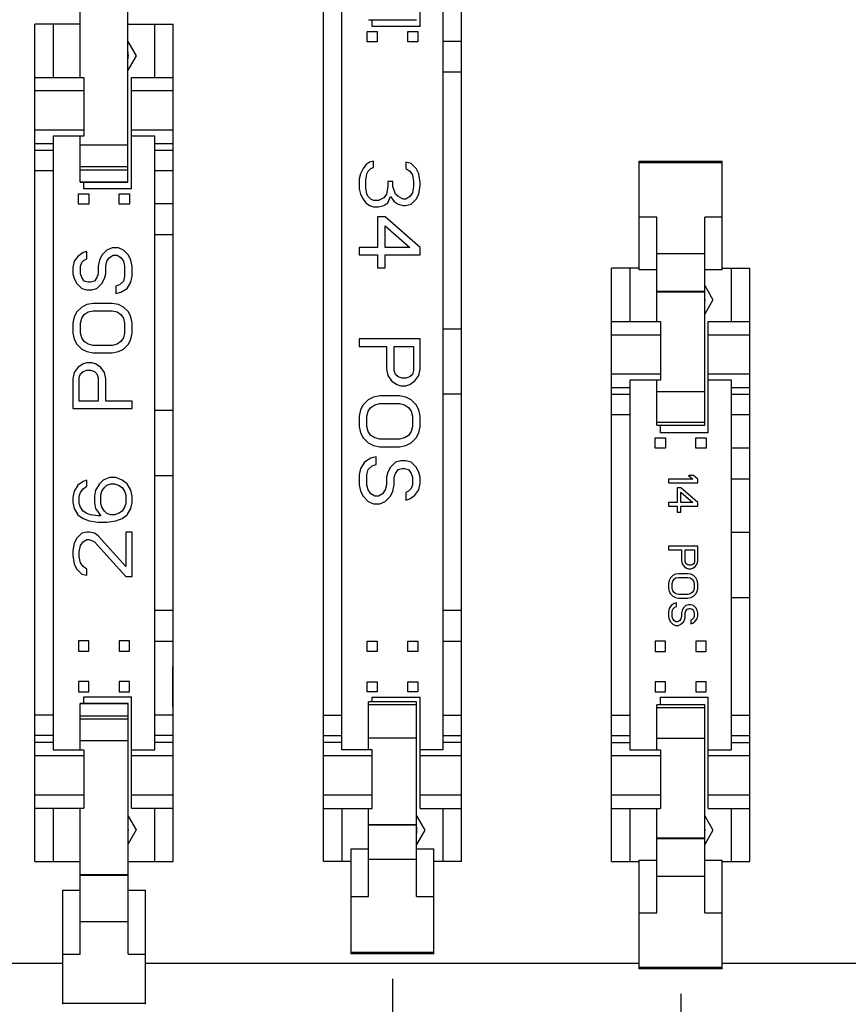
# Model space of a CAD drawing. Header units: inches. Extents: x 0 to 34, y 0 to 22.
# Tile 19 of 84: x 19.9 to 21.9, y 7 to 9.5. Entities that reach past the tile are written whole.
import ezdxf

# ---------------------------------------------------------------- set-up
doc = ezdxf.new("R2010")
doc.units = ezdxf.units.IN
doc.header["$LTSCALE"] = 1.87
doc.header["$MEASUREMENT"] = 0
doc.layers.get('0').update_dxf_attribs({"linetype": 'CONTINUOUS'})
doc.layers.add('DIMENSIONS', color=7, linetype='CONTINUOUS')
doc.styles.get("Standard").update_dxf_attribs({"font": 'txt', "width": 0.8})
doc.dimstyles.new('DIMSTYLE_2', dxfattribs={"dimtxt": 0.125, "dimasz": 0.18, "dimexe": 0.125, "dimexo": 0.0625, "dimgap": 0.03125, "dimtad": 0, "dimtih": 1, "dimtoh": 1, "dimdec": 3, "dimzin": 4, "dimdsep": 46, "dimtxsty": 'STANDARD', "dimblk": '_FILLED', "dimblk1": '_FILLED', "dimblk2": '_FILLED', "dimcen": 0.09, "dimadec": 0, "dimazin": 0, "dimtp": 0.001, "dimtm": 0.001, "dimtfac": 1, "dimtdec": 3, "dimtofl": 0, "dimtmove": 0, "dimatfit": 3, "dimldrblk": '_FILLED', "dimfxl": 1, "dimtolj": 1, "dimtzin": 4, "dimarcsym": 0})

# ---------------------------------------------------------------- blocks, each defined once
blk = doc.blocks.new('*D57')
at = {"layer": 'DIMENSIONS', "color": 2, "linetype": 'CONTINUOUS'}
blk.add_line((20.7902, 7.1087), (20.7902, 6.4543), dxfattribs=at)
at = {"layer": 'DIMENSIONS', "color": 2, "linetype": 'CONTINUOUS', "insert": (20.7277, 6.3918), "char_height": 0.125, "width": 1.425, "attachment_point": 3, "rotation": 90, "line_spacing_factor": 0.9}
blk.add_mtext('8.850{\\Ftxt.shx;\\W1.000000;\\H0.125000; }[224.79]', dxfattribs=at)
blk = doc.blocks.new('_FILLED')
at = {"color": 0, "linetype": 'BYBLOCK'}
blk.add_solid([(0, 0), (-1, 0.174), (-1, -0.174)], dxfattribs=at)
blk = doc.blocks.new('*D58')
at = {"layer": 'DIMENSIONS', "color": 2, "linetype": 'CONTINUOUS'}
blk.add_line((21.4997, 7.0721), (21.4997, 6.4543), dxfattribs=at)
at = {"layer": 'DIMENSIONS', "color": 2, "linetype": 'CONTINUOUS', "insert": (21.4372, 6.3918), "char_height": 0.125, "width": 1.425, "attachment_point": 3, "rotation": 90, "line_spacing_factor": 0.9}
blk.add_mtext('9.560{\\Ftxt.shx;\\W1.000000;\\H0.125000; }[242.81]', dxfattribs=at)
blk = doc.blocks.new('*D59')
at = {"layer": 'DIMENSIONS', "color": 2, "linetype": 'CONTINUOUS'}
blk.add_line((22.3336, 8.0326), (22.3336, 6.4543), dxfattribs=at)
at = {"layer": 'DIMENSIONS', "color": 2, "linetype": 'CONTINUOUS', "insert": (22.2711, 6.3918), "char_height": 0.125, "width": 1.525, "attachment_point": 3, "rotation": 90, "line_spacing_factor": 0.9}
blk.add_mtext('10.393{\\Ftxt.shx;\\W1.000000;\\H0.125000; }[263.99]', dxfattribs=at)
blk = doc.blocks.new('*D92')
at = {"layer": 'DIMENSIONS', "color": 2, "linetype": 'CONTINUOUS'}
for p, q in [((22.3247, 9.5456), (22.3247, 6.949)), ((22.3247, 6.949), (22.1622, 6.8583)), ((22.1622, 6.8583), (22.1622, 6.4595))]:
    blk.add_line(p, q, dxfattribs=at)
at = {"layer": 'DIMENSIONS', "color": 2, "linetype": 'CONTINUOUS', "insert": (22.0997, 6.397), "char_height": 0.125, "width": 1.525, "attachment_point": 3, "rotation": 90, "line_spacing_factor": 0.9}
blk.add_mtext('10.385{\\Ftxt.shx;\\W1.000000;\\H0.125000; }[263.77]', dxfattribs=at)
blk = doc.blocks.new('*D93')
at = {"layer": 'DIMENSIONS', "color": 2, "linetype": 'CONTINUOUS'}
for p, q in [((22.3462, 11.1642), (22.3462, 6.9524)), ((22.3462, 6.9524), (22.4931, 6.8784)), ((22.4931, 6.8784), (22.4931, 6.4595))]:
    blk.add_line(p, q, dxfattribs=at)
at = {"layer": 'DIMENSIONS', "color": 2, "linetype": 'CONTINUOUS', "insert": (22.4306, 6.397), "char_height": 0.125, "width": 1.525, "attachment_point": 3, "rotation": 90, "line_spacing_factor": 0.9}
blk.add_mtext('10.406{\\Ftxt.shx;\\W1.000000;\\H0.125000; }[264.31]', dxfattribs=at)

msp = doc.modelspace()

# ---------------------------------------------------------------- linework, layer by layer
at = {"color": 7, "linetype": 'CONTINUOUS'}
for p, q in [((20.6202, 7.397), (20.6202, 9.857)), ((20.9602, 7.397), (20.9602, 9.857)), ((20.8582, 9.452), (20.8582, 9.726)), ((20.0207, 9.3265), (20.0207, 9.6861)), ((20.1387, 9.0688), (20.1387, 9.6861)), ((20.6652, 7.672), (20.6652, 9.582)), ((20.9152, 7.672), (20.9152, 9.582)), ((20.0207, 9.4575), (19.9097, 9.4575)), ((19.9097, 7.3975), (19.9097, 9.4575)), ((19.9547, 9.4575), (19.9547, 9.3265)), ((20.1387, 9.4575), (20.2497, 9.4575)), ((20.2047, 9.3265), (20.2047, 9.4575)), ((20.2497, 7.3975), (20.2497, 9.4575)), ((20.7312, 9.4687), (20.8492, 9.4687)), ((20.7402, 9.452), (20.7402, 9.4687)), ((20.8582, 9.452), (20.7402, 9.452)), ((20.7277, 9.4395), (20.7527, 9.4395)), ((20.7277, 9.4145), (20.7277, 9.4395)), ((20.7527, 9.4395), (20.7527, 9.4145)), ((20.8277, 9.4395), (20.8527, 9.4395)), ((20.8277, 9.4145), (20.8277, 9.4395)), ((20.8527, 9.4395), (20.8527, 9.4145)), ((20.1387, 9.4152), (20.1589, 9.38)), ((20.7527, 9.4145), (20.7277, 9.4145)), ((20.8527, 9.4145), (20.8277, 9.4145)), ((20.9602, 9.4148), (20.9152, 9.4148)), ((20.0204, 9.38), (20.0207, 9.3805)), ((20.0207, 9.3795), (20.0204, 9.38)), ((20.1589, 9.38), (20.1387, 9.3449)), ((20.9602, 9.3393), (20.9152, 9.3393)), ((19.9097, 9.3265), (20.0297, 9.3265)), ((20.0297, 9.3265), (20.0297, 9.1825)), ((20.1477, 9.3265), (20.2497, 9.3265)), ((20.1477, 9.0525), (20.1477, 9.3265)), ((20.0297, 9.2934), (19.9097, 9.2934)), ((20.2497, 9.2934), (20.1477, 9.2934)), ((19.9097, 9.1975), (20.0297, 9.1975)), ((20.0297, 9.1825), (19.9547, 9.1825)), ((19.9547, 9.1825), (19.9547, 7.6725)), ((20.0207, 9.0688), (20.0207, 9.1825)), ((20.1477, 9.1975), (20.2497, 9.1975)), ((20.2047, 9.1825), (20.1477, 9.1825)), ((20.2047, 7.6725), (20.2047, 9.1825)), ((19.9097, 9.1644), (19.9547, 9.1644)), ((20.0207, 9.1607), (20.1387, 9.1607)), ((20.2047, 9.1644), (20.2497, 9.1644)), ((19.9547, 9.147), (19.9097, 9.147)), ((20.2497, 9.147), (20.2047, 9.147)), ((20.7241, 9.1117), (20.7177, 9.1023)), ((20.7337, 9.1179), (20.7241, 9.1117)), ((20.7433, 9.121), (20.7337, 9.1179)), ((20.7433, 9.1054), (20.7433, 9.121)), ((20.8358, 9.1148), (20.8231, 9.1179)), ((20.8231, 9.1179), (20.8231, 9.1023)), ((20.8486, 9.1023), (20.8358, 9.1148)), ((21.3977, 9.1206), (21.6017, 9.1206)), ((21.3977, 8.8535), (21.3977, 9.1206)), ((21.3977, 9.1176), (21.6017, 9.1176)), ((21.6017, 8.8535), (21.6017, 9.1206)), ((19.9097, 9.0978), (19.9547, 9.0978)), ((20.1387, 9.107), (20.0207, 9.107)), ((20.0207, 9.0997), (20.1387, 9.0997)), ((20.2047, 9.0978), (20.2497, 9.0978)), ((20.7113, 9.0898), (20.7082, 9.0773)), ((20.7177, 9.1023), (20.7113, 9.0898)), ((20.7241, 9.0742), (20.7273, 9.0898)), ((20.7273, 9.0898), (20.7305, 9.096)), ((20.7305, 9.096), (20.7369, 9.1023)), ((20.7369, 9.1023), (20.7433, 9.1054)), ((20.8231, 9.1023), (20.8326, 9.096)), ((20.8326, 9.096), (20.839, 9.0867)), ((20.839, 9.0867), (20.8422, 9.071)), ((20.855, 9.0898), (20.8486, 9.1023)), ((20.8582, 9.0679), (20.855, 9.0898)), ((20.1387, 9.0689), (20.0207, 9.0689)), ((20.0207, 9.0688), (20.1387, 9.0688)), ((20.0297, 9.0525), (20.0297, 9.0688)), ((20.7082, 9.0773), (20.7082, 9.0523)), ((20.7241, 9.0554), (20.7241, 9.0742)), ((20.7911, 9.071), (20.7784, 9.071)), ((20.7784, 9.071), (20.7784, 9.0585)), ((20.7911, 9.0585), (20.7911, 9.071)), ((20.8422, 9.071), (20.8422, 9.0585)), ((20.855, 9.0398), (20.8582, 9.0617)), ((20.8582, 9.0617), (20.8582, 9.0679)), ((20.0172, 9.04), (20.0422, 9.04)), ((20.0172, 9.015), (20.0172, 9.04)), ((20.1477, 9.0525), (20.0297, 9.0525)), ((20.0422, 9.04), (20.0422, 9.015)), ((20.1172, 9.04), (20.1422, 9.04)), ((20.1172, 9.015), (20.1172, 9.04)), ((20.1422, 9.04), (20.1422, 9.015)), ((20.7082, 9.0523), (20.7113, 9.0398)), ((20.7113, 9.0398), (20.7177, 9.0273)), ((20.7273, 9.0398), (20.7241, 9.0554)), ((20.7305, 9.0335), (20.7273, 9.0398)), ((20.7752, 9.0398), (20.7688, 9.0304)), ((20.7784, 9.0585), (20.7752, 9.0398)), ((20.7975, 9.0398), (20.7911, 9.0585)), ((20.8039, 9.0335), (20.7975, 9.0398)), ((20.839, 9.0429), (20.8326, 9.0335)), ((20.8422, 9.0585), (20.839, 9.0429)), ((20.8486, 9.0273), (20.855, 9.0398)), ((20.0422, 9.015), (20.0172, 9.015)), ((20.1422, 9.015), (20.1172, 9.015)), ((20.2497, 9.0153), (20.2047, 9.0153)), ((20.7177, 9.0273), (20.7241, 9.0179)), ((20.7241, 9.0179), (20.7337, 9.0117)), ((20.7369, 9.0273), (20.7305, 9.0335)), ((20.7433, 9.0242), (20.7369, 9.0273)), ((20.756, 9.0242), (20.7433, 9.0242)), ((20.7688, 9.0304), (20.756, 9.0242)), ((20.7688, 9.0117), (20.7784, 9.0179)), ((20.7784, 9.0179), (20.7848, 9.0335)), ((20.7848, 9.0335), (20.7943, 9.021)), ((20.7943, 9.021), (20.8039, 9.0148)), ((20.8167, 9.0273), (20.8039, 9.0335)), ((20.8039, 9.0148), (20.8167, 9.0117)), ((20.8231, 9.0273), (20.8167, 9.0273)), ((20.8326, 9.0335), (20.8231, 9.0273)), ((20.8231, 9.0117), (20.8358, 9.0148)), ((20.8358, 9.0148), (20.8486, 9.0273)), ((20.7337, 9.0117), (20.7433, 9.0085)), ((20.7433, 9.0085), (20.756, 9.0085)), ((20.756, 9.0085), (20.7688, 9.0117)), ((20.8167, 9.0117), (20.8231, 9.0117)), ((20.772, 8.9835), (20.7528, 8.9835)), ((20.7528, 8.9835), (20.7528, 8.9085)), ((20.8582, 8.9085), (20.772, 8.9835)), ((21.4407, 8.9827), (21.3977, 8.9827)), ((21.4407, 8.726), (21.4407, 8.9827)), ((21.6017, 8.9827), (21.5587, 8.9827)), ((21.5587, 8.471), (21.5587, 8.9827)), ((20.772, 8.9617), (20.8326, 8.9085)), ((20.772, 8.9085), (20.772, 8.9617)), ((20.2047, 8.9398), (20.2497, 8.9398)), ((20.0281, 8.8955), (20.0157, 8.8863)), ((20.0374, 8.8985), (20.0281, 8.8955)), ((20.0374, 8.8802), (20.0374, 8.8985)), ((20.0871, 8.9015), (20.0747, 8.8894)), ((20.0996, 8.9076), (20.0871, 8.9015)), ((20.1151, 8.9076), (20.0996, 8.9076)), ((20.1275, 8.9015), (20.1151, 8.9076)), ((20.1399, 8.8894), (20.1275, 8.9015)), ((20.7528, 8.9085), (20.7082, 8.9085)), ((20.7082, 8.9085), (20.7082, 8.8898)), ((20.8326, 8.9085), (20.772, 8.9085)), ((20.8582, 8.8898), (20.8582, 8.9085)), ((21.4407, 8.8935), (21.5587, 8.8935)), ((20.0064, 8.8742), (20.0033, 8.859)), ((20.0157, 8.8863), (20.0064, 8.8742)), ((20.0219, 8.862), (20.025, 8.8711)), ((20.025, 8.8711), (20.0312, 8.8772)), ((20.0312, 8.8772), (20.0374, 8.8802)), ((20.0685, 8.8772), (20.0654, 8.862)), ((20.0747, 8.8894), (20.0685, 8.8772)), ((20.084, 8.862), (20.0871, 8.8742)), ((20.0871, 8.8742), (20.0934, 8.8833)), ((20.0934, 8.8833), (20.1027, 8.8894)), ((20.1027, 8.8894), (20.112, 8.8894)), ((20.112, 8.8894), (20.1213, 8.8833)), ((20.1213, 8.8833), (20.1275, 8.8742)), ((20.1275, 8.8742), (20.1306, 8.862)), ((20.1462, 8.8772), (20.1399, 8.8894)), ((20.1493, 8.862), (20.1462, 8.8772)), ((20.7082, 8.8898), (20.7528, 8.8898)), ((20.7528, 8.8898), (20.7528, 8.8585)), ((20.772, 8.8898), (20.8582, 8.8898)), ((20.772, 8.8585), (20.772, 8.8898)), ((20.0033, 8.859), (20.0033, 8.8437)), ((20.0033, 8.8437), (20.0064, 8.8316)), ((20.0219, 8.8437), (20.0219, 8.862)), ((20.025, 8.8346), (20.0219, 8.8437)), ((20.0654, 8.8437), (20.0623, 8.8346)), ((20.0654, 8.862), (20.0654, 8.8437)), ((20.0809, 8.8316), (20.084, 8.8437)), ((20.084, 8.8437), (20.084, 8.862)), ((20.1306, 8.862), (20.1306, 8.8377)), ((20.1493, 8.8377), (20.1493, 8.862)), ((20.7528, 8.8585), (20.772, 8.8585)), ((21.3977, 8.857), (21.3297, 8.857)), ((21.3297, 7.397), (21.3297, 8.857)), ((21.3747, 8.857), (21.3747, 8.726)), ((21.4407, 8.8535), (21.3977, 8.8535)), ((21.6017, 8.8535), (21.5587, 8.8535)), ((21.6017, 8.857), (21.6697, 8.857)), ((21.6247, 8.726), (21.6247, 8.857)), ((21.6697, 7.397), (21.6697, 8.857)), ((20.0064, 8.8316), (20.0126, 8.8194)), ((20.0126, 8.8194), (20.025, 8.8072)), ((20.0312, 8.8255), (20.025, 8.8346)), ((20.0405, 8.8225), (20.0312, 8.8255)), ((20.0468, 8.8225), (20.0405, 8.8225)), ((20.0561, 8.8255), (20.0468, 8.8225)), ((20.0623, 8.8346), (20.0561, 8.8255)), ((20.0623, 8.8072), (20.0747, 8.8194)), ((20.0747, 8.8194), (20.0809, 8.8316)), ((20.1275, 8.8255), (20.1182, 8.8164)), ((20.1306, 8.8377), (20.1275, 8.8255)), ((20.1368, 8.8072), (20.1462, 8.8225)), ((20.1462, 8.8225), (20.1493, 8.8377)), ((20.025, 8.8072), (20.0374, 8.8042)), ((20.0374, 8.8042), (20.0499, 8.8042)), ((20.0499, 8.8042), (20.0623, 8.8072)), ((20.1182, 8.8164), (20.1089, 8.8133)), ((20.1089, 8.8133), (20.1089, 8.7951)), ((20.1089, 8.7951), (20.1213, 8.7981)), ((20.1213, 8.7981), (20.1368, 8.8072)), ((21.5587, 8.7998), (21.4407, 8.7998)), ((21.5587, 8.7986), (21.4407, 8.7986)), ((21.5587, 8.8147), (21.5789, 8.7795)), ((20.053, 8.7707), (20.0374, 8.7677)), ((20.0996, 8.7707), (20.053, 8.7707)), ((20.1151, 8.7677), (20.0996, 8.7707)), ((21.4404, 8.7795), (21.4407, 8.78)), ((21.4407, 8.779), (21.4404, 8.7795)), ((21.5789, 8.7795), (21.5587, 8.7444)), ((20.0126, 8.7495), (20.0064, 8.7373)), ((20.025, 8.7616), (20.0126, 8.7495)), ((20.0374, 8.7677), (20.025, 8.7616)), ((20.0312, 8.7434), (20.0405, 8.7495)), ((20.0405, 8.7495), (20.053, 8.7525)), ((20.053, 8.7525), (20.0996, 8.7525)), ((20.0996, 8.7525), (20.112, 8.7495)), ((20.112, 8.7495), (20.1213, 8.7434)), ((20.1275, 8.7616), (20.1151, 8.7677)), ((20.1399, 8.7495), (20.1275, 8.7616)), ((20.1462, 8.7373), (20.1399, 8.7495)), ((20.0064, 8.7373), (20.0033, 8.7221)), ((20.0033, 8.7221), (20.0033, 8.6977)), ((20.0219, 8.7221), (20.025, 8.7342)), ((20.0219, 8.6977), (20.0219, 8.7221)), ((20.025, 8.7342), (20.0312, 8.7434)), ((20.1213, 8.7434), (20.1275, 8.7342)), ((20.1275, 8.7342), (20.1306, 8.7221)), ((20.1306, 8.7221), (20.1306, 8.6977)), ((20.1493, 8.7221), (20.1462, 8.7373)), ((20.1493, 8.6977), (20.1493, 8.7221)), ((21.3297, 8.726), (21.4497, 8.726)), ((21.4497, 8.726), (21.4497, 8.582)), ((21.5677, 8.726), (21.6697, 8.726)), ((21.5677, 8.452), (21.5677, 8.726)), ((20.0033, 8.6977), (20.0064, 8.6825)), ((20.025, 8.6856), (20.0219, 8.6977)), ((20.1306, 8.6977), (20.1275, 8.6856)), ((20.1462, 8.6825), (20.1493, 8.6977)), ((20.9602, 8.707), (20.9152, 8.707)), ((20.0064, 8.6825), (20.0126, 8.6704)), ((20.0312, 8.6765), (20.025, 8.6856)), ((20.0405, 8.6704), (20.0312, 8.6765)), ((20.1213, 8.6765), (20.112, 8.6704)), ((20.1275, 8.6856), (20.1213, 8.6765)), ((20.1399, 8.6704), (20.1462, 8.6825)), ((20.8582, 8.6835), (20.7082, 8.6835)), ((20.7082, 8.6835), (20.7082, 8.6648)), ((20.8582, 8.6085), (20.8582, 8.6835)), ((21.4497, 8.6929), (21.3297, 8.6929)), ((21.6697, 8.6929), (21.5677, 8.6929)), ((20.0126, 8.6704), (20.025, 8.6582)), ((20.025, 8.6582), (20.0374, 8.6521)), ((20.0374, 8.6521), (20.053, 8.6491)), ((20.053, 8.6673), (20.0405, 8.6704)), ((20.0996, 8.6673), (20.053, 8.6673)), ((20.112, 8.6704), (20.0996, 8.6673)), ((20.0996, 8.6491), (20.1151, 8.6521)), ((20.1151, 8.6521), (20.1275, 8.6582)), ((20.1275, 8.6582), (20.1399, 8.6704)), ((20.7082, 8.6648), (20.7752, 8.6648)), ((20.7752, 8.6648), (20.7752, 8.6085)), ((20.7943, 8.6648), (20.8422, 8.6648)), ((20.7943, 8.6054), (20.7943, 8.6648)), ((20.8422, 8.6648), (20.8422, 8.6054)), ((20.053, 8.6491), (20.0996, 8.6491)), ((20.0157, 8.6126), (20.0064, 8.6004)), ((20.0281, 8.6217), (20.0157, 8.6126)), ((20.0219, 8.5974), (20.0281, 8.6035)), ((20.0374, 8.6247), (20.0281, 8.6217)), ((20.0281, 8.6035), (20.0374, 8.6065)), ((20.0499, 8.6247), (20.0374, 8.6247)), ((20.0374, 8.6065), (20.0468, 8.6065)), ((20.0468, 8.6065), (20.0561, 8.6035)), ((20.0592, 8.6217), (20.0499, 8.6247)), ((20.0561, 8.6035), (20.0623, 8.5974)), ((20.0716, 8.6126), (20.0592, 8.6217)), ((20.0809, 8.6004), (20.0716, 8.6126)), ((20.7752, 8.6085), (20.7784, 8.5929)), ((20.7975, 8.596), (20.7943, 8.6054)), ((20.8422, 8.6054), (20.839, 8.596)), ((20.855, 8.5929), (20.8582, 8.6085)), ((20.0064, 8.6004), (20.0033, 8.5852)), ((20.0033, 8.5852), (20.0033, 8.5122)), ((20.0188, 8.5882), (20.0219, 8.5974)), ((20.0188, 8.5305), (20.0188, 8.5882)), ((20.0623, 8.5974), (20.0654, 8.5882)), ((20.0654, 8.5882), (20.0654, 8.5305)), ((20.084, 8.5852), (20.0809, 8.6004)), ((20.084, 8.5305), (20.084, 8.5852)), ((20.7784, 8.5929), (20.7879, 8.5804)), ((20.7879, 8.5804), (20.8007, 8.571)), ((20.8039, 8.5898), (20.7975, 8.596)), ((20.8135, 8.5867), (20.8039, 8.5898)), ((20.8231, 8.5867), (20.8135, 8.5867)), ((20.8326, 8.5898), (20.8231, 8.5867)), ((20.839, 8.596), (20.8326, 8.5898)), ((20.8326, 8.571), (20.8454, 8.5804)), ((20.8454, 8.5804), (20.855, 8.5929)), ((21.3297, 8.597), (21.4497, 8.597)), ((21.4497, 8.582), (21.3747, 8.582)), ((21.3747, 8.582), (21.3747, 7.672)), ((21.4407, 8.471), (21.4407, 8.582)), ((21.5677, 8.597), (21.6697, 8.597)), ((21.6247, 8.582), (21.5677, 8.582)), ((21.6247, 7.672), (21.6247, 8.582)), ((20.8007, 8.571), (20.8103, 8.5679)), ((20.8103, 8.5679), (20.8231, 8.5679)), ((20.8231, 8.5679), (20.8326, 8.571)), ((21.3297, 8.5639), (21.3747, 8.5639)), ((21.4407, 8.5537), (21.5587, 8.5537)), ((21.6247, 8.5639), (21.6697, 8.5639)), ((20.0654, 8.5305), (20.0188, 8.5305)), ((20.1493, 8.5305), (20.084, 8.5305)), ((20.1493, 8.5122), (20.1493, 8.5305)), ((20.7305, 8.5335), (20.7177, 8.521)), ((20.7433, 8.5398), (20.7305, 8.5335)), ((20.7592, 8.5429), (20.7433, 8.5398)), ((20.8071, 8.5429), (20.7592, 8.5429)), ((20.8231, 8.5398), (20.8071, 8.5429)), ((20.8358, 8.5335), (20.8231, 8.5398)), ((20.8486, 8.521), (20.8358, 8.5335)), ((20.9602, 8.547), (20.9152, 8.547)), ((21.3747, 8.5465), (21.3297, 8.5465)), ((21.6697, 8.5465), (21.6247, 8.5465)), ((20.0033, 8.5122), (20.1493, 8.5122)), ((20.2497, 8.5075), (20.2047, 8.5075)), ((20.7113, 8.5085), (20.7082, 8.4929)), ((20.7177, 8.521), (20.7113, 8.5085)), ((20.7273, 8.4929), (20.7305, 8.5054)), ((20.7305, 8.5054), (20.7369, 8.5148)), ((20.7369, 8.5148), (20.7465, 8.521)), ((20.7465, 8.521), (20.7592, 8.5242)), ((20.7592, 8.5242), (20.8071, 8.5242)), ((20.8071, 8.5242), (20.8199, 8.521)), ((20.8199, 8.521), (20.8294, 8.5148)), ((20.8294, 8.5148), (20.8358, 8.5054)), ((20.8358, 8.5054), (20.839, 8.4929)), ((20.855, 8.5085), (20.8486, 8.521)), ((20.8582, 8.4929), (20.855, 8.5085)), ((20.7082, 8.4929), (20.7082, 8.4679)), ((20.7273, 8.4679), (20.7273, 8.4929)), ((20.839, 8.4929), (20.839, 8.4679)), ((20.8582, 8.4679), (20.8582, 8.4929)), ((21.3297, 8.4973), (21.3747, 8.4973)), ((21.6247, 8.4973), (21.6697, 8.4973)), ((20.7082, 8.4679), (20.7113, 8.4523)), ((20.7305, 8.4554), (20.7273, 8.4679)), ((20.7369, 8.446), (20.7305, 8.4554)), ((20.8358, 8.4554), (20.8294, 8.446)), ((20.839, 8.4679), (20.8358, 8.4554)), ((20.855, 8.4523), (20.8582, 8.4679)), ((21.5587, 8.4778), (21.4407, 8.4778)), ((21.4407, 8.471), (21.5587, 8.471)), ((21.4497, 8.452), (21.4497, 8.471)), ((20.7113, 8.4523), (20.7177, 8.4398)), ((20.7177, 8.4398), (20.7305, 8.4273)), ((20.7465, 8.4398), (20.7369, 8.446)), ((20.7592, 8.4367), (20.7465, 8.4398)), ((20.8071, 8.4367), (20.7592, 8.4367)), ((20.8199, 8.4398), (20.8071, 8.4367)), ((20.8294, 8.446), (20.8199, 8.4398)), ((20.8358, 8.4273), (20.8486, 8.4398)), ((20.8486, 8.4398), (20.855, 8.4523)), ((21.4372, 8.4395), (21.4622, 8.4395)), ((21.4372, 8.4145), (21.4372, 8.4395)), ((21.5677, 8.452), (21.4497, 8.452)), ((21.4622, 8.4395), (21.4622, 8.4145)), ((21.5372, 8.4395), (21.5622, 8.4395)), ((21.5372, 8.4145), (21.5372, 8.4395)), ((21.5622, 8.4395), (21.5622, 8.4145)), ((20.7305, 8.4273), (20.7433, 8.421)), ((20.7433, 8.421), (20.7592, 8.4179)), ((20.7592, 8.4179), (20.8071, 8.4179)), ((20.8071, 8.4179), (20.8231, 8.421)), ((20.8231, 8.421), (20.8358, 8.4273)), ((21.4622, 8.4145), (21.4372, 8.4145)), ((21.5622, 8.4145), (21.5372, 8.4145)), ((21.6697, 8.4148), (21.6247, 8.4148)), ((20.7369, 8.3898), (20.7209, 8.3804)), ((20.7496, 8.3929), (20.7369, 8.3898)), ((20.7496, 8.3742), (20.7496, 8.3929)), ((20.8103, 8.3835), (20.7975, 8.3804)), ((20.8231, 8.3835), (20.8103, 8.3835)), ((20.8358, 8.3804), (20.8231, 8.3835)), ((20.7113, 8.3648), (20.7082, 8.3492)), ((20.7209, 8.3804), (20.7113, 8.3648)), ((20.7273, 8.3492), (20.7305, 8.3617)), ((20.7305, 8.3617), (20.7401, 8.371)), ((20.7401, 8.371), (20.7496, 8.3742)), ((20.7848, 8.3679), (20.7784, 8.3554)), ((20.7975, 8.3804), (20.7848, 8.3679)), ((20.7975, 8.3523), (20.8039, 8.3617)), ((20.8039, 8.3617), (20.8135, 8.3648)), ((20.8135, 8.3648), (20.8199, 8.3648)), ((20.8199, 8.3648), (20.8294, 8.3617)), ((20.8294, 8.3617), (20.8358, 8.3523)), ((20.8486, 8.3679), (20.8358, 8.3804)), ((20.855, 8.3554), (20.8486, 8.3679)), ((20.0374, 8.3358), (20.0281, 8.3327)), ((20.0374, 8.3206), (20.0374, 8.3358)), ((20.0778, 8.3358), (20.0685, 8.3267)), ((20.0934, 8.3419), (20.0778, 8.3358)), ((20.1089, 8.3419), (20.0934, 8.3419)), ((20.1244, 8.3358), (20.1089, 8.3419)), ((20.1368, 8.3267), (20.1244, 8.3358)), ((20.2047, 8.3475), (20.2497, 8.3475)), ((20.7082, 8.3492), (20.7082, 8.3242)), ((20.7273, 8.3242), (20.7273, 8.3492)), ((20.7784, 8.3554), (20.7752, 8.3429)), ((20.7752, 8.3429), (20.7752, 8.3242)), ((20.7943, 8.3429), (20.7975, 8.3523)), ((20.7943, 8.3242), (20.7943, 8.3429)), ((20.8358, 8.3523), (20.839, 8.3429)), ((20.839, 8.3429), (20.839, 8.3242)), ((20.8582, 8.3429), (20.855, 8.3554)), ((20.8582, 8.3273), (20.8582, 8.3429)), ((21.5294, 8.338), (21.4697, 8.338)), ((21.4697, 8.338), (21.4697, 8.329)), ((21.5309, 8.347), (21.5187, 8.347)), ((21.5187, 8.347), (21.5294, 8.338)), ((21.5417, 8.338), (21.5309, 8.347)), ((21.5417, 8.329), (21.5417, 8.338)), ((21.6247, 8.3393), (21.6697, 8.3393)), ((20.0157, 8.3236), (20.0064, 8.3084)), ((20.0281, 8.3327), (20.0157, 8.3236)), ((20.0219, 8.3054), (20.0281, 8.3145)), ((20.0281, 8.3145), (20.0374, 8.3206)), ((20.0592, 8.3115), (20.0561, 8.2962)), ((20.0685, 8.3267), (20.0592, 8.3115)), ((20.0747, 8.3084), (20.0809, 8.3175)), ((20.0809, 8.3175), (20.0871, 8.3236)), ((20.0871, 8.3236), (20.0965, 8.3267)), ((20.0965, 8.3267), (20.1058, 8.3267)), ((20.1058, 8.3267), (20.1151, 8.3236)), ((20.1151, 8.3236), (20.1244, 8.3175)), ((20.1244, 8.3175), (20.1306, 8.3084)), ((20.1462, 8.3115), (20.1368, 8.3267)), ((20.1493, 8.2962), (20.1462, 8.3115)), ((20.7082, 8.3242), (20.7113, 8.3085)), ((20.7305, 8.3117), (20.7273, 8.3242)), ((20.7369, 8.3023), (20.7305, 8.3117)), ((20.772, 8.3117), (20.7656, 8.3023)), ((20.7752, 8.3242), (20.772, 8.3117)), ((20.7911, 8.3085), (20.7943, 8.3242)), ((20.8358, 8.3148), (20.8294, 8.3085)), ((20.839, 8.3242), (20.8358, 8.3148)), ((20.8454, 8.2992), (20.855, 8.3117)), ((20.855, 8.3117), (20.8582, 8.3273)), ((21.4697, 8.329), (21.5417, 8.329)), ((21.5003, 8.317), (21.4911, 8.317)), ((21.4911, 8.317), (21.4911, 8.281)), ((21.5417, 8.281), (21.5003, 8.317)), ((20.0064, 8.3084), (20.0033, 8.2932)), ((20.0033, 8.2932), (20.0033, 8.281)), ((20.0188, 8.2962), (20.0219, 8.3054)), ((20.0188, 8.278), (20.0188, 8.2962)), ((20.0561, 8.2962), (20.0561, 8.281)), ((20.0716, 8.2993), (20.0747, 8.3084)), ((20.0716, 8.278), (20.0716, 8.2993)), ((20.1306, 8.3084), (20.1337, 8.2993)), ((20.1337, 8.2993), (20.1337, 8.278)), ((20.1493, 8.281), (20.1493, 8.2962)), ((20.7113, 8.3085), (20.7177, 8.296)), ((20.7177, 8.296), (20.7305, 8.2835)), ((20.7465, 8.296), (20.7369, 8.3023)), ((20.756, 8.296), (20.7465, 8.296)), ((20.7656, 8.3023), (20.756, 8.296)), ((20.772, 8.2835), (20.7848, 8.296)), ((20.7848, 8.296), (20.7911, 8.3085)), ((20.8294, 8.3085), (20.8231, 8.3054)), ((20.8231, 8.3054), (20.8231, 8.2867)), ((20.8231, 8.2867), (20.8326, 8.2898)), ((20.8326, 8.2898), (20.8454, 8.2992)), ((21.5003, 8.3065), (21.5294, 8.281)), ((21.5003, 8.281), (21.5003, 8.3065)), ((20.0033, 8.281), (20.0064, 8.2658)), ((20.0064, 8.2658), (20.0157, 8.2506)), ((20.0219, 8.2689), (20.0188, 8.278)), ((20.0281, 8.2597), (20.0219, 8.2689)), ((20.0561, 8.281), (20.0592, 8.2658)), ((20.0592, 8.2658), (20.0716, 8.2476)), ((20.0747, 8.2689), (20.0716, 8.278)), ((20.0809, 8.2597), (20.0747, 8.2689)), ((20.1306, 8.2689), (20.1244, 8.2597)), ((20.1337, 8.278), (20.1306, 8.2689)), ((20.1368, 8.2506), (20.1462, 8.2658)), ((20.1462, 8.2658), (20.1493, 8.281)), ((20.7305, 8.2835), (20.7433, 8.2773)), ((20.7433, 8.2773), (20.7592, 8.2773)), ((20.7592, 8.2773), (20.772, 8.2835)), ((21.4911, 8.281), (21.4697, 8.281)), ((21.4697, 8.281), (21.4697, 8.272)), ((21.4697, 8.272), (21.4911, 8.272)), ((21.4911, 8.272), (21.4911, 8.257)), ((21.5294, 8.281), (21.5003, 8.281)), ((21.5003, 8.272), (21.5417, 8.272)), ((21.5003, 8.257), (21.5003, 8.272)), ((21.5417, 8.272), (21.5417, 8.281)), ((20.0157, 8.2506), (20.0281, 8.2415)), ((20.0374, 8.2537), (20.0281, 8.2597)), ((20.0281, 8.2415), (20.0436, 8.2354)), ((20.0468, 8.2506), (20.0374, 8.2537)), ((20.0654, 8.2476), (20.0468, 8.2506)), ((20.0716, 8.2476), (20.0654, 8.2476)), ((20.0871, 8.2537), (20.0809, 8.2597)), ((20.0965, 8.2506), (20.0871, 8.2537)), ((20.1058, 8.2506), (20.0965, 8.2506)), ((20.1151, 8.2537), (20.1058, 8.2506)), ((20.1089, 8.2354), (20.1244, 8.2415)), ((20.1244, 8.2597), (20.1151, 8.2537)), ((20.1244, 8.2415), (20.1368, 8.2506)), ((21.4911, 8.257), (21.5003, 8.257)), ((20.0436, 8.2354), (20.0654, 8.2324)), ((20.0654, 8.2324), (20.0871, 8.2324)), ((20.0871, 8.2324), (20.1089, 8.2354)), ((20.0126, 8.1928), (20.0064, 8.1807)), ((20.025, 8.205), (20.0126, 8.1928)), ((20.0374, 8.208), (20.025, 8.205)), ((20.0281, 8.1837), (20.0374, 8.1898)), ((20.0436, 8.208), (20.0374, 8.208)), ((20.0374, 8.1898), (20.0436, 8.1898)), ((20.0561, 8.205), (20.0436, 8.208)), ((20.0436, 8.1898), (20.0561, 8.1837)), ((20.0654, 8.1989), (20.0561, 8.205)), ((20.1337, 8.1229), (20.0654, 8.1989)), ((20.1493, 8.208), (20.1337, 8.208)), ((20.1337, 8.208), (20.1337, 8.1229)), ((20.1493, 8.0985), (20.1493, 8.208)), ((21.6697, 8.207), (21.6247, 8.207)), ((20.0064, 8.1807), (20.0033, 8.1624)), ((20.0188, 8.1594), (20.0219, 8.1746)), ((20.0219, 8.1746), (20.0281, 8.1837)), ((20.0561, 8.1837), (20.1337, 8.0985)), ((21.5417, 8.173), (21.4697, 8.173)), ((21.4697, 8.173), (21.4697, 8.164)), ((21.5417, 8.137), (21.5417, 8.173)), ((20.0033, 8.1624), (20.0033, 8.1502)), ((20.0033, 8.1502), (20.0064, 8.129)), ((20.0188, 8.1472), (20.0188, 8.1594)), ((20.0219, 8.132), (20.0188, 8.1472)), ((21.4697, 8.164), (21.5018, 8.164)), ((21.5018, 8.164), (21.5018, 8.137)), ((21.511, 8.164), (21.534, 8.164)), ((21.511, 8.1355), (21.511, 8.164)), ((21.534, 8.164), (21.534, 8.1355)), ((20.0064, 8.129), (20.0126, 8.1168)), ((20.0126, 8.1168), (20.025, 8.1046)), ((20.0281, 8.1229), (20.0219, 8.132)), ((20.0374, 8.1168), (20.0281, 8.1229)), ((20.0374, 8.1016), (20.0374, 8.1168)), ((21.5018, 8.137), (21.5034, 8.1295)), ((21.5034, 8.1295), (21.508, 8.1235)), ((21.508, 8.1235), (21.5141, 8.119)), ((21.5126, 8.131), (21.511, 8.1355)), ((21.5156, 8.128), (21.5126, 8.131)), ((21.5141, 8.119), (21.5187, 8.1175)), ((21.5202, 8.1265), (21.5156, 8.128)), ((21.5187, 8.1175), (21.5248, 8.1175)), ((21.5248, 8.1265), (21.5202, 8.1265)), ((21.5294, 8.128), (21.5248, 8.1265)), ((21.5248, 8.1175), (21.5294, 8.119)), ((21.5325, 8.131), (21.5294, 8.128)), ((21.5294, 8.119), (21.5355, 8.1235)), ((21.534, 8.1355), (21.5325, 8.131)), ((21.5355, 8.1235), (21.5401, 8.1295)), ((21.5401, 8.1295), (21.5417, 8.137)), ((20.025, 8.1046), (20.0374, 8.1016)), ((20.1337, 8.0985), (20.1493, 8.0985)), ((21.4743, 8.095), (21.4712, 8.089)), ((21.4804, 8.101), (21.4743, 8.095)), ((21.4865, 8.104), (21.4804, 8.101)), ((21.4804, 8.0875), (21.4834, 8.092)), ((21.4834, 8.092), (21.488, 8.095)), ((21.4942, 8.1055), (21.4865, 8.104)), ((21.488, 8.095), (21.4942, 8.0965)), ((21.5171, 8.1055), (21.4942, 8.1055)), ((21.4942, 8.0965), (21.5171, 8.0965)), ((21.5248, 8.104), (21.5171, 8.1055)), ((21.5171, 8.0965), (21.5233, 8.095)), ((21.5233, 8.095), (21.5279, 8.092)), ((21.5309, 8.101), (21.5248, 8.104)), ((21.5279, 8.092), (21.5309, 8.0875)), ((21.5371, 8.095), (21.5309, 8.101)), ((21.5401, 8.089), (21.5371, 8.095)), ((21.4712, 8.089), (21.4697, 8.0815)), ((21.4697, 8.0815), (21.4697, 8.0695)), ((21.4697, 8.0695), (21.4712, 8.062)), ((21.4788, 8.0815), (21.4804, 8.0875)), ((21.4788, 8.0695), (21.4788, 8.0815)), ((21.4804, 8.0635), (21.4788, 8.0695)), ((21.5309, 8.0875), (21.5325, 8.0815)), ((21.5325, 8.0695), (21.5309, 8.0635)), ((21.5325, 8.0815), (21.5325, 8.0695)), ((21.5417, 8.0815), (21.5401, 8.089)), ((21.5401, 8.062), (21.5417, 8.0695)), ((21.5417, 8.0695), (21.5417, 8.0815)), ((21.4712, 8.062), (21.4743, 8.056)), ((21.4743, 8.056), (21.4804, 8.05)), ((21.4834, 8.059), (21.4804, 8.0635)), ((21.4804, 8.05), (21.4865, 8.047)), ((21.488, 8.056), (21.4834, 8.059)), ((21.4865, 8.047), (21.4942, 8.0455)), ((21.4942, 8.0545), (21.488, 8.056)), ((21.5171, 8.0545), (21.4942, 8.0545)), ((21.4942, 8.0455), (21.5171, 8.0455)), ((21.5233, 8.056), (21.5171, 8.0545)), ((21.5171, 8.0455), (21.5248, 8.047)), ((21.5279, 8.059), (21.5233, 8.056)), ((21.5248, 8.047), (21.5309, 8.05)), ((21.5309, 8.0635), (21.5279, 8.059)), ((21.5309, 8.05), (21.5371, 8.056)), ((21.5371, 8.056), (21.5401, 8.062)), ((21.6247, 8.047), (21.6697, 8.047)), ((21.4712, 8.02), (21.4697, 8.0125)), ((21.4758, 8.0275), (21.4712, 8.02)), ((21.4834, 8.032), (21.4758, 8.0275)), ((21.4804, 8.0185), (21.485, 8.023)), ((21.4896, 8.0335), (21.4834, 8.032)), ((21.485, 8.023), (21.4896, 8.0245)), ((21.4896, 8.0245), (21.4896, 8.0335)), ((21.5064, 8.0215), (21.5034, 8.0155)), ((21.5126, 8.0275), (21.5064, 8.0215)), ((21.5187, 8.029), (21.5126, 8.0275)), ((21.5156, 8.0185), (21.5202, 8.02)), ((21.5248, 8.029), (21.5187, 8.029)), ((21.5202, 8.02), (21.5233, 8.02)), ((21.5233, 8.02), (21.5279, 8.0185)), ((21.5309, 8.0275), (21.5248, 8.029)), ((21.5371, 8.0215), (21.5309, 8.0275)), ((21.5401, 8.0155), (21.5371, 8.0215)), ((20.2497, 8.0153), (20.2047, 8.0153)), ((20.9602, 8.0148), (20.9152, 8.0148)), ((21.4697, 8.0125), (21.4697, 8.0005)), ((21.4697, 8.0005), (21.4712, 7.993)), ((21.4788, 8.0125), (21.4804, 8.0185)), ((21.4788, 8.0005), (21.4788, 8.0125)), ((21.4804, 7.9945), (21.4788, 8.0005)), ((21.5018, 8.0005), (21.5003, 7.9945)), ((21.5034, 8.0155), (21.5018, 8.0095)), ((21.5018, 8.0095), (21.5018, 8.0005)), ((21.5095, 7.993), (21.511, 8.0005)), ((21.511, 8.0095), (21.5126, 8.014)), ((21.511, 8.0005), (21.511, 8.0095)), ((21.5126, 8.014), (21.5156, 8.0185)), ((21.5279, 8.0185), (21.5309, 8.014)), ((21.5309, 7.996), (21.5279, 7.993)), ((21.5309, 8.014), (21.5325, 8.0095)), ((21.5325, 8.0005), (21.5309, 7.996)), ((21.5325, 8.0095), (21.5325, 8.0005)), ((21.5417, 8.0095), (21.5401, 8.0155)), ((21.5401, 7.9945), (21.5417, 8.002)), ((21.5417, 8.002), (21.5417, 8.0095)), ((21.4712, 7.993), (21.4743, 7.987)), ((21.4743, 7.987), (21.4804, 7.981)), ((21.4834, 7.99), (21.4804, 7.9945)), ((21.4804, 7.981), (21.4865, 7.978)), ((21.488, 7.987), (21.4834, 7.99)), ((21.4865, 7.978), (21.4942, 7.978)), ((21.4926, 7.987), (21.488, 7.987)), ((21.4972, 7.99), (21.4926, 7.987)), ((21.4942, 7.978), (21.5003, 7.981)), ((21.5003, 7.9945), (21.4972, 7.99)), ((21.5003, 7.981), (21.5064, 7.987)), ((21.5064, 7.987), (21.5095, 7.993)), ((21.5279, 7.993), (21.5248, 7.9915)), ((21.5248, 7.9915), (21.5248, 7.9825)), ((21.5248, 7.9825), (21.5294, 7.984)), ((21.5294, 7.984), (21.5355, 7.9885)), ((21.5355, 7.9885), (21.5401, 7.9945)), ((20.0422, 7.94), (20.0172, 7.94)), ((20.0172, 7.94), (20.0172, 7.915)), ((20.0422, 7.915), (20.0422, 7.94)), ((20.1422, 7.94), (20.1172, 7.94)), ((20.1172, 7.94), (20.1172, 7.915)), ((20.1422, 7.915), (20.1422, 7.94)), ((20.2047, 7.9398), (20.2497, 7.9398)), ((20.7277, 7.9395), (20.7527, 7.9395)), ((20.7277, 7.9145), (20.7277, 7.9395)), ((20.7527, 7.9395), (20.7527, 7.9145)), ((20.8277, 7.9395), (20.8527, 7.9395)), ((20.8277, 7.9145), (20.8277, 7.9395)), ((20.8527, 7.9395), (20.8527, 7.9145)), ((20.9152, 7.9393), (20.9602, 7.9393)), ((21.4622, 7.9395), (21.4372, 7.9395)), ((21.4372, 7.9395), (21.4372, 7.9145)), ((21.4622, 7.9145), (21.4622, 7.9395)), ((21.5622, 7.9395), (21.5372, 7.9395)), ((21.5372, 7.9395), (21.5372, 7.9145)), ((21.5622, 7.9145), (21.5622, 7.9395)), ((20.0172, 7.915), (20.0422, 7.915)), ((20.1172, 7.915), (20.1422, 7.915)), ((20.7527, 7.9145), (20.7277, 7.9145)), ((20.8527, 7.9145), (20.8277, 7.9145)), ((21.4372, 7.9145), (21.4622, 7.9145)), ((21.5372, 7.9145), (21.5622, 7.9145)), ((20.2487, 7.8775), (20.2497, 7.8775)), ((20.2487, 7.8775), (20.2487, 7.7775)), ((20.9602, 7.882), (20.9592, 7.882)), ((20.9592, 7.882), (20.9592, 7.782)), ((21.6687, 7.877), (21.6697, 7.877)), ((21.6687, 7.877), (21.6687, 7.777)), ((20.0422, 7.84), (20.0172, 7.84)), ((20.0172, 7.84), (20.0172, 7.815)), ((20.0422, 7.815), (20.0422, 7.84)), ((20.1422, 7.84), (20.1172, 7.84)), ((20.1172, 7.84), (20.1172, 7.815)), ((20.1422, 7.815), (20.1422, 7.84)), ((20.2487, 7.8275), (20.2497, 7.8275)), ((20.7277, 7.8395), (20.7527, 7.8395)), ((20.7277, 7.8145), (20.7277, 7.8395)), ((20.7527, 7.8395), (20.7527, 7.8145)), ((20.8277, 7.8395), (20.8527, 7.8395)), ((20.8277, 7.8145), (20.8277, 7.8395)), ((20.8527, 7.8395), (20.8527, 7.8145)), ((20.9602, 7.832), (20.9592, 7.832)), ((21.4622, 7.8395), (21.4372, 7.8395)), ((21.4372, 7.8395), (21.4372, 7.8145)), ((21.4622, 7.8145), (21.4622, 7.8395)), ((21.5622, 7.8395), (21.5372, 7.8395)), ((21.5372, 7.8395), (21.5372, 7.8145)), ((21.5622, 7.8145), (21.5622, 7.8395)), ((21.6687, 7.827), (21.6697, 7.827)), ((20.0172, 7.815), (20.0422, 7.815)), ((20.0297, 7.8025), (20.1477, 7.8025)), ((20.0297, 7.7863), (20.0297, 7.8025)), ((20.1172, 7.815), (20.1422, 7.815)), ((20.1477, 7.5286), (20.1477, 7.8025)), ((20.7527, 7.8145), (20.7277, 7.8145)), ((20.7402, 7.802), (20.8582, 7.802)), ((20.7402, 7.7899), (20.7402, 7.802)), ((20.8527, 7.8145), (20.8277, 7.8145)), ((20.8582, 7.5281), (20.8582, 7.802)), ((21.4372, 7.8145), (21.4622, 7.8145)), ((21.4497, 7.802), (21.5677, 7.802)), ((21.4497, 7.7831), (21.4497, 7.802)), ((21.5372, 7.8145), (21.5622, 7.8145)), ((21.5677, 7.5281), (21.5677, 7.802)), ((20.1392, 7.7863), (20.0212, 7.7863)), ((20.0212, 7.6725), (20.0212, 7.7863)), ((20.0212, 7.7861), (20.1392, 7.7861)), ((20.1392, 7.169), (20.1392, 7.7863)), ((20.2487, 7.7775), (20.2497, 7.7775)), ((20.8492, 7.7899), (20.7312, 7.7899)), ((20.7312, 7.672), (20.7312, 7.7899)), ((20.7312, 7.7834), (20.8492, 7.7834)), ((20.8492, 7.3112), (20.8492, 7.7899)), ((20.9592, 7.782), (20.9602, 7.782)), ((21.5587, 7.7831), (21.4407, 7.7831)), ((21.4407, 7.672), (21.4407, 7.7831)), ((21.5587, 7.2714), (21.5587, 7.7831)), ((21.6687, 7.777), (21.6697, 7.777)), ((19.9547, 7.7573), (19.9097, 7.7573)), ((20.1392, 7.7554), (20.0212, 7.7554)), ((20.2497, 7.7573), (20.2047, 7.7573)), ((20.6652, 7.7568), (20.6202, 7.7568)), ((20.9602, 7.7568), (20.9152, 7.7568)), ((21.3747, 7.7568), (21.3297, 7.7568)), ((21.4407, 7.7763), (21.5587, 7.7763)), ((21.6697, 7.7568), (21.6247, 7.7568)), ((20.0212, 7.7481), (20.1392, 7.7481)), ((19.9097, 7.7081), (19.9547, 7.7081)), ((20.2047, 7.7081), (20.2497, 7.7081)), ((20.6202, 7.7076), (20.6652, 7.7076)), ((20.9152, 7.7076), (20.9602, 7.7076)), ((21.3297, 7.7076), (21.3747, 7.7076)), ((21.6247, 7.7076), (21.6697, 7.7076)), ((19.9097, 7.6907), (19.9547, 7.6907)), ((20.1392, 7.6944), (20.0212, 7.6944)), ((20.2047, 7.6907), (20.2497, 7.6907)), ((20.6652, 7.6902), (20.6202, 7.6902)), ((20.8492, 7.7011), (20.7312, 7.7011)), ((20.9602, 7.6902), (20.9152, 7.6902)), ((21.3297, 7.6902), (21.3747, 7.6902)), ((21.5587, 7.7004), (21.4407, 7.7004)), ((21.6247, 7.6902), (21.6697, 7.6902)), ((20.0297, 7.6575), (19.9097, 7.6575)), ((19.9547, 7.6725), (20.0297, 7.6725)), ((20.0297, 7.6725), (20.0297, 7.5286)), ((20.1477, 7.6725), (20.2047, 7.6725)), ((20.2497, 7.6575), (20.1477, 7.6575)), ((20.7402, 7.657), (20.6202, 7.657)), ((20.7402, 7.672), (20.6652, 7.672)), ((20.7402, 7.5281), (20.7402, 7.672)), ((20.9152, 7.672), (20.8582, 7.672)), ((20.9602, 7.657), (20.8582, 7.657)), ((21.4497, 7.657), (21.3297, 7.657)), ((21.3747, 7.672), (21.4497, 7.672)), ((21.4497, 7.672), (21.4497, 7.5281)), ((21.5677, 7.672), (21.6247, 7.672)), ((21.6697, 7.657), (21.5677, 7.657)), ((19.9097, 7.5617), (20.0297, 7.5617)), ((20.1477, 7.5617), (20.2497, 7.5617)), ((20.6202, 7.5612), (20.7402, 7.5612)), ((20.8582, 7.5612), (20.9602, 7.5612)), ((21.3297, 7.5612), (21.4497, 7.5612)), ((21.5677, 7.5612), (21.6697, 7.5612)), ((19.9097, 7.5286), (20.0297, 7.5286)), ((19.9547, 7.5286), (19.9547, 7.3975)), ((20.0212, 7.169), (20.0212, 7.5286)), ((20.1477, 7.5286), (20.2497, 7.5286)), ((20.2047, 7.3975), (20.2047, 7.5286)), ((20.6202, 7.5281), (20.7402, 7.5281)), ((20.6652, 7.5281), (20.6652, 7.397)), ((20.7312, 7.3112), (20.7312, 7.5281)), ((20.8582, 7.5281), (20.9602, 7.5281)), ((20.9152, 7.397), (20.9152, 7.5281)), ((21.3297, 7.5281), (21.4497, 7.5281)), ((21.3747, 7.5281), (21.3747, 7.397)), ((21.4407, 7.2714), (21.4407, 7.5281)), ((21.5677, 7.5281), (21.6697, 7.5281)), ((21.6247, 7.397), (21.6247, 7.5281)), ((20.1392, 7.5093), (20.1589, 7.475)), ((20.7312, 7.4882), (20.8492, 7.4882)), ((20.7312, 7.4873), (20.8492, 7.4873)), ((20.8492, 7.5097), (20.8694, 7.4745)), ((21.5587, 7.5097), (21.5789, 7.4745)), ((20.0204, 7.475), (20.0212, 7.4764)), ((20.0212, 7.4737), (20.0204, 7.475)), ((20.1589, 7.475), (20.1392, 7.4408)), ((20.7309, 7.4745), (20.7312, 7.475)), ((20.7312, 7.474), (20.7309, 7.4745)), ((20.8694, 7.4745), (20.8492, 7.4394)), ((21.4404, 7.4745), (21.4407, 7.475)), ((21.4407, 7.474), (21.4404, 7.4745)), ((21.5789, 7.4745), (21.5587, 7.4394)), ((21.4407, 7.4555), (21.5587, 7.4555)), ((21.4407, 7.4543), (21.5587, 7.4543)), ((20.6882, 7.4286), (20.7312, 7.4286)), ((20.6882, 7.1703), (20.6882, 7.4286)), ((20.8492, 7.4286), (20.8922, 7.4286)), ((20.8922, 7.1703), (20.8922, 7.4286)), ((19.9097, 7.3975), (20.0212, 7.3975)), ((20.1392, 7.3975), (20.2497, 7.3975)), ((20.6882, 7.397), (20.6202, 7.397)), ((20.8492, 7.4021), (20.7312, 7.4021)), ((20.9602, 7.397), (20.8922, 7.397)), ((21.3297, 7.397), (21.3977, 7.397)), ((21.3977, 7.4006), (21.4407, 7.4006)), ((21.3977, 7.1335), (21.3977, 7.4006)), ((21.5587, 7.4006), (21.6017, 7.4006)), ((21.6017, 7.1335), (21.6017, 7.4006)), ((21.6017, 7.397), (21.6697, 7.397)), ((20.0212, 7.3657), (20.1392, 7.3657)), ((20.0212, 7.3637), (20.1392, 7.3637)), ((21.5587, 7.3606), (21.4407, 7.3606)), ((19.9782, 7.3272), (20.0212, 7.3272)), ((19.9782, 7.046), (19.9782, 7.3272)), ((20.1392, 7.3272), (20.1822, 7.3272)), ((20.1822, 7.046), (20.1822, 7.3272)), ((20.6882, 7.3112), (20.7312, 7.3112)), ((20.8492, 7.3112), (20.8922, 7.3112)), ((21.3977, 7.2714), (21.4407, 7.2714)), ((21.5587, 7.2714), (21.6017, 7.2714)), ((20.1392, 7.249), (20.0212, 7.249)), ((20.8922, 7.1736), (20.6882, 7.1736)), ((19.9782, 7.169), (20.0212, 7.169)), ((20.1392, 7.169), (20.1822, 7.169)), ((20.8922, 7.1703), (20.6882, 7.1703)), ((18.7617, 7.147), (19.9782, 7.147)), ((20.1822, 7.147), (21.3977, 7.147)), ((21.6017, 7.1364), (21.3977, 7.1364)), ((21.6017, 7.1335), (21.3977, 7.1335)), ((21.6017, 7.147), (22.7802, 7.147)), ((20.1822, 7.048), (19.9782, 7.048))]:
    msp.add_line(p, q, dxfattribs=at)
for centre, start, end in [((20.0897, 9.38), 351.1551, 8.8443), ((21.5097, 8.7795), 349.767, 10.233), ((20.0897, 7.475), 355.5451, 4.4546), ((20.8002, 7.4745), 351.1721, 8.8272), ((21.5097, 7.4745), 349.767, 10.233)]:
    msp.add_arc(centre, 0.05, start, end, dxfattribs=at)

# ---------------------------------------------------------------- dimensions: what is measured, and where the dimension line sits
at = {"layer": 'DIMENSIONS', "color": 2, "linetype": 'CONTINUOUS'}
for feature_location, offset, dtype, origin, picture, middle in [((22.3461581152, 11.164238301), (0.1469216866, -4.7047007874), 0, (11.9401581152, 11.226738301), '*D93', (22.4930798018, 5.6345375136)), ((22.3246581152, 9.5455575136), (-0.1624978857, -3.08602), 0, (11.9401581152, 9.6080575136), '*D92', (22.1621602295, 5.6345375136)), ((22.3336, 8.0326), (0, -1.5782), 1, (11.9402, 8.0951), '*D59', (22.3336, 5.6293)), ((20.7902, 7.1087), (0, -0.6544), 1, (11.9402, 7.1712), '*D57', (20.7902, 5.6793)), ((21.4996581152, 7.0721394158), (0, -0.6178004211), 1, (11.9401581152, 7.1346394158), '*D58', (21.4996581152, 5.6793389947))]:
    dim = msp.add_ordinate_dim(feature_location=feature_location, offset=offset, dtype=dtype, origin=origin, dimstyle='DIMSTYLE_2', dxfattribs=at)
    dim.commit()
    dim.dimension.update_dxf_attribs({"geometry": picture, "text_midpoint": middle})

doc.saveas('drawing.dxf')
